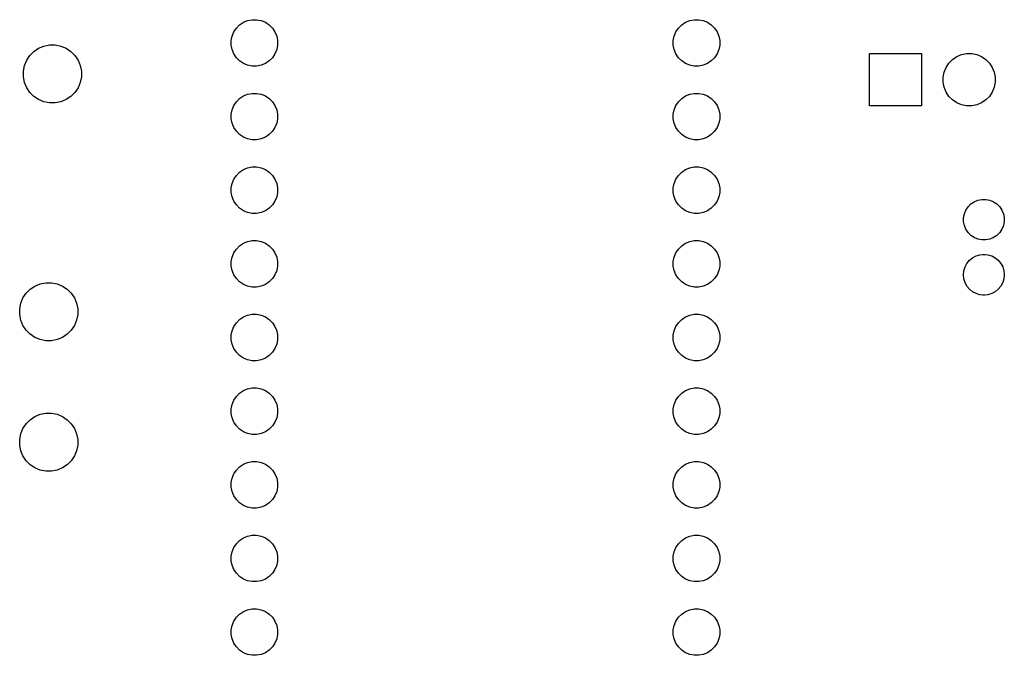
# Model space of a CAD drawing. Extents: x 3.14 to 8.97, y -6.18 to -2.48.
# Tile 7 of 8: x 7.63 to 8.97, y -4.24 to -3.38. Entities that reach past the tile are written whole.
import ezdxf

# ---------------------------------------------------------------- set-up
doc = ezdxf.new("R2010")
doc.units = 0
doc.header["$MEASUREMENT"] = 0
doc.layers.add('BLACK', color=7, linetype='CONTINUOUS')

msp = doc.modelspace()

# ---------------------------------------------------------------- linework, layer by layer
at = {"layer": 'BLACK', "linetype": 'CONTINUOUS'}
for p, q in [((7.93508, -3.38209), (7.94081, -3.37971)), ((7.94081, -3.37971), (7.9469, -3.3785)), ((7.9469, -3.3785), (7.9531, -3.3785)), ((7.9531, -3.3785), (7.95919, -3.37971)), ((7.95919, -3.37971), (7.96492, -3.38209)), ((8.53508, -3.38209), (8.54081, -3.37971)), ((8.54081, -3.37971), (8.5469, -3.3785)), ((8.5469, -3.3785), (8.5531, -3.3785)), ((8.5531, -3.3785), (8.55919, -3.37971)), ((8.55919, -3.37971), (8.56492, -3.38209)), ((7.92209, -3.39508), (7.92554, -3.38992)), ((7.92554, -3.38992), (7.92992, -3.38554)), ((7.92992, -3.38554), (7.93508, -3.38209)), ((7.96492, -3.38209), (7.97008, -3.38554)), ((7.97008, -3.38554), (7.97446, -3.38992)), ((7.97446, -3.38992), (7.97791, -3.39508)), ((8.52209, -3.39508), (8.52554, -3.38992)), ((8.52554, -3.38992), (8.52992, -3.38554)), ((8.52992, -3.38554), (8.53508, -3.38209)), ((8.56492, -3.38209), (8.57008, -3.38554)), ((8.57008, -3.38554), (8.57446, -3.38992)), ((8.57446, -3.38992), (8.57791, -3.39508)), ((7.9185, -3.4069), (7.91971, -3.40081)), ((7.9185, -3.4131), (7.9185, -3.4069)), ((7.91971, -3.40081), (7.92209, -3.39508)), ((7.97791, -3.39508), (7.98029, -3.40081)), ((7.98029, -3.40081), (7.9815, -3.4069)), ((7.9815, -3.4069), (7.9815, -3.4131)), ((8.5185, -3.4069), (8.51971, -3.40081)), ((8.5185, -3.4131), (8.5185, -3.4069)), ((8.51971, -3.40081), (8.52209, -3.39508)), ((8.57791, -3.39508), (8.58029, -3.40081)), ((8.58029, -3.40081), (8.5815, -3.4069)), ((8.5815, -3.4069), (8.5815, -3.4131)), ((7.65081, -3.42158), (7.65726, -3.41728)), ((7.65726, -3.41728), (7.66442, -3.41431)), ((7.66442, -3.41431), (7.67203, -3.4128)), ((7.67203, -3.4128), (7.67978, -3.4128)), ((7.67978, -3.4128), (7.68739, -3.41431)), ((7.68739, -3.41431), (7.69455, -3.41728)), ((7.69455, -3.41728), (7.701, -3.42158)), ((7.91971, -3.41919), (7.9185, -3.4131)), ((7.92209, -3.42492), (7.91971, -3.41919)), ((7.98029, -3.41919), (7.97791, -3.42492)), ((7.9815, -3.4131), (7.98029, -3.41919)), ((8.51971, -3.41919), (8.5185, -3.4131)), ((8.52209, -3.42492), (8.51971, -3.41919)), ((8.58029, -3.41919), (8.57791, -3.42492)), ((8.5815, -3.4131), (8.58029, -3.41919)), ((7.63805, -3.44068), (7.64102, -3.43352)), ((7.64102, -3.43352), (7.64532, -3.42707)), ((7.64532, -3.42707), (7.65081, -3.42158)), ((7.701, -3.42158), (7.70649, -3.42707)), ((7.70649, -3.42707), (7.71079, -3.43352)), ((7.71079, -3.43352), (7.71376, -3.44068)), ((7.92554, -3.43008), (7.92209, -3.42492)), ((7.92992, -3.43446), (7.92554, -3.43008)), ((7.97446, -3.43008), (7.97008, -3.43446)), ((7.97791, -3.42492), (7.97446, -3.43008)), ((8.52554, -3.43008), (8.52209, -3.42492)), ((8.52992, -3.43446), (8.52554, -3.43008)), ((8.57446, -3.43008), (8.57008, -3.43446)), ((8.57791, -3.42492), (8.57446, -3.43008)), ((8.78457, -3.49543), (8.78457, -3.42457)), ((8.78457, -3.42457), (8.85543, -3.42457)), ((8.85543, -3.42457), (8.85543, -3.49543)), ((8.89248, -3.43741), (8.89741, -3.43248)), ((8.89741, -3.43248), (8.90322, -3.4286)), ((8.90322, -3.4286), (8.90966, -3.42593)), ((8.90966, -3.42593), (8.91651, -3.42457)), ((8.91651, -3.42457), (8.92349, -3.42457)), ((8.92349, -3.42457), (8.93034, -3.42593)), ((8.93034, -3.42593), (8.93678, -3.4286)), ((8.93678, -3.4286), (8.94259, -3.43248)), ((8.94259, -3.43248), (8.94752, -3.43741)), ((7.63654, -3.44829), (7.63805, -3.44068)), ((7.71376, -3.44068), (7.71528, -3.44829)), ((7.93508, -3.43791), (7.92992, -3.43446)), ((7.94081, -3.44029), (7.93508, -3.43791)), ((7.9469, -3.4415), (7.94081, -3.44029)), ((7.9531, -3.4415), (7.9469, -3.4415)), ((7.95919, -3.44029), (7.9531, -3.4415)), ((7.96492, -3.43791), (7.95919, -3.44029)), ((7.97008, -3.43446), (7.96492, -3.43791)), ((8.53508, -3.43791), (8.52992, -3.43446)), ((8.54081, -3.44029), (8.53508, -3.43791)), ((8.5469, -3.4415), (8.54081, -3.44029)), ((8.5531, -3.4415), (8.5469, -3.4415)), ((8.55919, -3.44029), (8.5531, -3.4415)), ((8.56492, -3.43791), (8.55919, -3.44029)), ((8.57008, -3.43446), (8.56492, -3.43791)), ((8.88593, -3.44966), (8.8886, -3.44322)), ((8.8886, -3.44322), (8.89248, -3.43741)), ((8.94752, -3.43741), (8.9514, -3.44322)), ((8.9514, -3.44322), (8.95407, -3.44966)), ((7.63654, -3.45604), (7.63654, -3.44829)), ((7.63805, -3.46365), (7.63654, -3.45604)), ((7.71528, -3.45604), (7.71376, -3.46365)), ((7.71528, -3.44829), (7.71528, -3.45604)), ((8.88457, -3.45651), (8.88593, -3.44966)), ((8.88457, -3.46349), (8.88457, -3.45651)), ((8.95407, -3.44966), (8.95543, -3.45651)), ((8.95543, -3.45651), (8.95543, -3.46349)), ((7.64102, -3.47081), (7.63805, -3.46365)), ((7.64532, -3.47726), (7.64102, -3.47081)), ((7.71079, -3.47081), (7.70649, -3.47726)), ((7.71376, -3.46365), (7.71079, -3.47081)), ((8.88593, -3.47034), (8.88457, -3.46349)), ((8.8886, -3.47678), (8.88593, -3.47034)), ((8.95407, -3.47034), (8.9514, -3.47678)), ((8.95543, -3.46349), (8.95407, -3.47034)), ((7.65081, -3.48275), (7.64532, -3.47726)), ((7.65726, -3.48705), (7.65081, -3.48275)), ((7.66442, -3.49002), (7.65726, -3.48705)), ((7.69455, -3.48705), (7.68739, -3.49002)), ((7.701, -3.48275), (7.69455, -3.48705)), ((7.70649, -3.47726), (7.701, -3.48275)), ((7.92554, -3.48992), (7.92992, -3.48554)), ((7.92992, -3.48554), (7.93508, -3.48209)), ((7.93508, -3.48209), (7.94081, -3.47971)), ((7.94081, -3.47971), (7.9469, -3.4785)), ((7.9469, -3.4785), (7.9531, -3.4785)), ((7.9531, -3.4785), (7.95919, -3.47971)), ((7.95919, -3.47971), (7.96492, -3.48209)), ((7.96492, -3.48209), (7.97008, -3.48554)), ((7.97008, -3.48554), (7.97446, -3.48992)), ((8.52554, -3.48992), (8.52992, -3.48554)), ((8.52992, -3.48554), (8.53508, -3.48209)), ((8.53508, -3.48209), (8.54081, -3.47971)), ((8.54081, -3.47971), (8.5469, -3.4785)), ((8.5469, -3.4785), (8.5531, -3.4785)), ((8.5531, -3.4785), (8.55919, -3.47971)), ((8.55919, -3.47971), (8.56492, -3.48209)), ((8.56492, -3.48209), (8.57008, -3.48554)), ((8.57008, -3.48554), (8.57446, -3.48992)), ((8.89248, -3.48259), (8.8886, -3.47678)), ((8.89741, -3.48752), (8.89248, -3.48259)), ((8.94752, -3.48259), (8.94259, -3.48752)), ((8.9514, -3.47678), (8.94752, -3.48259)), ((7.67203, -3.49154), (7.66442, -3.49002)), ((7.67978, -3.49154), (7.67203, -3.49154)), ((7.68739, -3.49002), (7.67978, -3.49154)), ((7.91971, -3.50081), (7.92209, -3.49508)), ((7.92209, -3.49508), (7.92554, -3.48992)), ((7.97446, -3.48992), (7.97791, -3.49508)), ((7.97791, -3.49508), (7.98029, -3.50081)), ((8.51971, -3.50081), (8.52209, -3.49508)), ((8.52209, -3.49508), (8.52554, -3.48992)), ((8.57446, -3.48992), (8.57791, -3.49508)), ((8.57791, -3.49508), (8.58029, -3.50081)), ((8.85543, -3.49543), (8.78457, -3.49543)), ((8.90322, -3.4914), (8.89741, -3.48752)), ((8.90966, -3.49407), (8.90322, -3.4914)), ((8.91651, -3.49543), (8.90966, -3.49407)), ((8.92349, -3.49543), (8.91651, -3.49543)), ((8.93034, -3.49407), (8.92349, -3.49543)), ((8.93678, -3.4914), (8.93034, -3.49407)), ((8.94259, -3.48752), (8.93678, -3.4914)), ((7.9185, -3.5069), (7.91971, -3.50081)), ((7.9185, -3.5131), (7.9185, -3.5069)), ((7.91971, -3.51919), (7.9185, -3.5131)), ((7.98029, -3.50081), (7.9815, -3.5069)), ((7.9815, -3.5131), (7.98029, -3.51919)), ((7.9815, -3.5069), (7.9815, -3.5131)), ((8.5185, -3.5069), (8.51971, -3.50081)), ((8.5185, -3.5131), (8.5185, -3.5069)), ((8.51971, -3.51919), (8.5185, -3.5131)), ((8.58029, -3.50081), (8.5815, -3.5069)), ((8.5815, -3.5131), (8.58029, -3.51919)), ((8.5815, -3.5069), (8.5815, -3.5131)), ((7.92209, -3.52492), (7.91971, -3.51919)), ((7.92554, -3.53008), (7.92209, -3.52492)), ((7.97791, -3.52492), (7.97446, -3.53008)), ((7.98029, -3.51919), (7.97791, -3.52492)), ((8.52209, -3.52492), (8.51971, -3.51919)), ((8.52554, -3.53008), (8.52209, -3.52492)), ((8.57791, -3.52492), (8.57446, -3.53008)), ((8.58029, -3.51919), (8.57791, -3.52492)), ((7.92992, -3.53446), (7.92554, -3.53008)), ((7.93508, -3.53791), (7.92992, -3.53446)), ((7.94081, -3.54029), (7.93508, -3.53791)), ((7.9469, -3.5415), (7.94081, -3.54029)), ((7.95919, -3.54029), (7.9531, -3.5415)), ((7.96492, -3.53791), (7.95919, -3.54029)), ((7.97008, -3.53446), (7.96492, -3.53791)), ((7.97446, -3.53008), (7.97008, -3.53446)), ((8.52992, -3.53446), (8.52554, -3.53008)), ((8.53508, -3.53791), (8.52992, -3.53446)), ((8.54081, -3.54029), (8.53508, -3.53791)), ((8.5469, -3.5415), (8.54081, -3.54029)), ((8.55919, -3.54029), (8.5531, -3.5415)), ((8.56492, -3.53791), (8.55919, -3.54029)), ((8.57008, -3.53446), (8.56492, -3.53791)), ((8.57446, -3.53008), (8.57008, -3.53446)), ((7.9531, -3.5415), (7.9469, -3.5415)), ((8.5531, -3.5415), (8.5469, -3.5415)), ((7.93508, -3.58209), (7.94081, -3.57971)), ((7.94081, -3.57971), (7.9469, -3.5785)), ((7.9469, -3.5785), (7.9531, -3.5785)), ((7.9531, -3.5785), (7.95919, -3.57971)), ((7.95919, -3.57971), (7.96492, -3.58209)), ((8.53508, -3.58209), (8.54081, -3.57971)), ((8.54081, -3.57971), (8.5469, -3.5785)), ((8.5469, -3.5785), (8.5531, -3.5785)), ((8.5531, -3.5785), (8.55919, -3.57971)), ((8.55919, -3.57971), (8.56492, -3.58209)), ((7.92209, -3.59508), (7.92554, -3.58992)), ((7.92554, -3.58992), (7.92992, -3.58554)), ((7.92992, -3.58554), (7.93508, -3.58209)), ((7.96492, -3.58209), (7.97008, -3.58554)), ((7.97008, -3.58554), (7.97446, -3.58992)), ((7.97446, -3.58992), (7.97791, -3.59508)), ((8.52209, -3.59508), (8.52554, -3.58992)), ((8.52554, -3.58992), (8.52992, -3.58554)), ((8.52992, -3.58554), (8.53508, -3.58209)), ((8.56492, -3.58209), (8.57008, -3.58554)), ((8.57008, -3.58554), (8.57446, -3.58992)), ((8.57446, -3.58992), (8.57791, -3.59508)), ((7.9185, -3.6069), (7.91971, -3.60081)), ((7.9185, -3.6131), (7.9185, -3.6069)), ((7.91971, -3.60081), (7.92209, -3.59508)), ((7.97791, -3.59508), (7.98029, -3.60081)), ((7.98029, -3.60081), (7.9815, -3.6069)), ((7.9815, -3.6069), (7.9815, -3.6131)), ((8.5185, -3.6069), (8.51971, -3.60081)), ((8.5185, -3.6131), (8.5185, -3.6069)), ((8.51971, -3.60081), (8.52209, -3.59508)), ((8.57791, -3.59508), (8.58029, -3.60081)), ((8.58029, -3.60081), (8.5815, -3.6069)), ((8.5815, -3.6069), (8.5815, -3.6131)), ((7.91971, -3.61919), (7.9185, -3.6131)), ((7.92209, -3.62492), (7.91971, -3.61919)), ((7.98029, -3.61919), (7.97791, -3.62492)), ((7.9815, -3.6131), (7.98029, -3.61919)), ((8.51971, -3.61919), (8.5185, -3.6131)), ((8.52209, -3.62492), (8.51971, -3.61919)), ((8.58029, -3.61919), (8.57791, -3.62492)), ((8.5815, -3.6131), (8.58029, -3.61919)), ((7.92554, -3.63008), (7.92209, -3.62492)), ((7.92992, -3.63446), (7.92554, -3.63008)), ((7.97446, -3.63008), (7.97008, -3.63446)), ((7.97791, -3.62492), (7.97446, -3.63008)), ((8.52554, -3.63008), (8.52209, -3.62492)), ((8.52992, -3.63446), (8.52554, -3.63008)), ((8.57446, -3.63008), (8.57008, -3.63446)), ((8.57791, -3.62492), (8.57446, -3.63008)), ((8.91558, -3.63695), (8.91859, -3.63243)), ((8.91859, -3.63243), (8.92243, -3.62859)), ((8.92243, -3.62859), (8.92695, -3.62558)), ((8.92695, -3.62558), (8.93196, -3.6235)), ((8.93196, -3.6235), (8.93729, -3.62244)), ((8.93729, -3.62244), (8.94271, -3.62244)), ((8.94271, -3.62244), (8.94804, -3.6235)), ((8.94804, -3.6235), (8.95305, -3.62558)), ((8.95305, -3.62558), (8.95757, -3.62859)), ((8.95757, -3.62859), (8.96141, -3.63243)), ((8.96141, -3.63243), (8.96442, -3.63695)), ((7.93508, -3.63791), (7.92992, -3.63446)), ((7.94081, -3.64029), (7.93508, -3.63791)), ((7.9469, -3.6415), (7.94081, -3.64029)), ((7.9531, -3.6415), (7.9469, -3.6415)), ((7.95919, -3.64029), (7.9531, -3.6415)), ((7.96492, -3.63791), (7.95919, -3.64029)), ((7.97008, -3.63446), (7.96492, -3.63791)), ((8.53508, -3.63791), (8.52992, -3.63446)), ((8.54081, -3.64029), (8.53508, -3.63791)), ((8.5469, -3.6415), (8.54081, -3.64029)), ((8.5531, -3.6415), (8.5469, -3.6415)), ((8.55919, -3.64029), (8.5531, -3.6415)), ((8.56492, -3.63791), (8.55919, -3.64029)), ((8.57008, -3.63446), (8.56492, -3.63791)), ((8.91244, -3.64729), (8.9135, -3.64196)), ((8.91244, -3.65271), (8.91244, -3.64729)), ((8.9135, -3.64196), (8.91558, -3.63695)), ((8.96442, -3.63695), (8.9665, -3.64196)), ((8.9665, -3.64196), (8.96756, -3.64729)), ((8.96756, -3.64729), (8.96756, -3.65271)), ((8.9135, -3.65804), (8.91244, -3.65271)), ((8.91558, -3.66305), (8.9135, -3.65804)), ((8.9665, -3.65804), (8.96442, -3.66305)), ((8.96756, -3.65271), (8.9665, -3.65804)), ((8.91859, -3.66757), (8.91558, -3.66305)), ((8.92243, -3.67141), (8.91859, -3.66757)), ((8.92695, -3.67442), (8.92243, -3.67141)), ((8.95757, -3.67141), (8.95305, -3.67442)), ((8.96141, -3.66757), (8.95757, -3.67141)), ((8.96442, -3.66305), (8.96141, -3.66757)), ((7.92554, -3.68992), (7.92992, -3.68554)), ((7.92992, -3.68554), (7.93508, -3.68209)), ((7.93508, -3.68209), (7.94081, -3.67971)), ((7.94081, -3.67971), (7.9469, -3.6785)), ((7.9469, -3.6785), (7.9531, -3.6785)), ((7.9531, -3.6785), (7.95919, -3.67971)), ((7.95919, -3.67971), (7.96492, -3.68209)), ((7.96492, -3.68209), (7.97008, -3.68554)), ((7.97008, -3.68554), (7.97446, -3.68992)), ((8.52554, -3.68992), (8.52992, -3.68554)), ((8.52992, -3.68554), (8.53508, -3.68209)), ((8.53508, -3.68209), (8.54081, -3.67971)), ((8.54081, -3.67971), (8.5469, -3.6785)), ((8.5469, -3.6785), (8.5531, -3.6785)), ((8.5531, -3.6785), (8.55919, -3.67971)), ((8.55919, -3.67971), (8.56492, -3.68209)), ((8.56492, -3.68209), (8.57008, -3.68554)), ((8.57008, -3.68554), (8.57446, -3.68992)), ((8.93196, -3.6765), (8.92695, -3.67442)), ((8.93729, -3.67756), (8.93196, -3.6765)), ((8.94271, -3.67756), (8.93729, -3.67756)), ((8.94804, -3.6765), (8.94271, -3.67756)), ((8.95305, -3.67442), (8.94804, -3.6765)), ((7.9185, -3.7069), (7.91971, -3.70081)), ((7.91971, -3.70081), (7.92209, -3.69508)), ((7.92209, -3.69508), (7.92554, -3.68992)), ((7.97446, -3.68992), (7.97791, -3.69508)), ((7.97791, -3.69508), (7.98029, -3.70081)), ((7.98029, -3.70081), (7.9815, -3.7069)), ((8.5185, -3.7069), (8.51971, -3.70081)), ((8.51971, -3.70081), (8.52209, -3.69508)), ((8.52209, -3.69508), (8.52554, -3.68992)), ((8.57446, -3.68992), (8.57791, -3.69508)), ((8.57791, -3.69508), (8.58029, -3.70081)), ((8.58029, -3.70081), (8.5815, -3.7069)), ((8.92461, -3.70178), (8.9294, -3.69922)), ((8.9294, -3.69922), (8.9346, -3.69764)), ((8.9346, -3.69764), (8.93865, -3.69724)), ((8.93865, -3.69724), (8.94135, -3.69724)), ((8.94135, -3.69724), (8.9454, -3.69764)), ((8.9454, -3.69764), (8.9506, -3.69922)), ((8.9506, -3.69922), (8.95539, -3.70178)), ((7.9185, -3.7131), (7.9185, -3.7069)), ((7.91971, -3.71919), (7.9185, -3.7131)), ((7.9815, -3.7131), (7.98029, -3.71919)), ((7.9815, -3.7069), (7.9815, -3.7131)), ((8.5185, -3.7131), (8.5185, -3.7069)), ((8.51971, -3.71919), (8.5185, -3.7131)), ((8.5815, -3.7131), (8.58029, -3.71919)), ((8.5815, -3.7069), (8.5815, -3.7131)), ((8.91284, -3.7194), (8.91442, -3.71421)), ((8.91442, -3.71421), (8.91697, -3.70942)), ((8.91697, -3.70942), (8.92042, -3.70522)), ((8.92042, -3.70522), (8.92461, -3.70178)), ((8.95539, -3.70178), (8.95958, -3.70522)), ((8.95958, -3.70522), (8.96303, -3.70942)), ((8.96303, -3.70942), (8.96558, -3.71421)), ((8.96558, -3.71421), (8.96716, -3.7194)), ((7.92209, -3.72492), (7.91971, -3.71919)), ((7.92554, -3.73008), (7.92209, -3.72492)), ((7.97791, -3.72492), (7.97446, -3.73008)), ((7.98029, -3.71919), (7.97791, -3.72492)), ((8.52209, -3.72492), (8.51971, -3.71919)), ((8.52554, -3.73008), (8.52209, -3.72492)), ((8.57791, -3.72492), (8.57446, -3.73008)), ((8.58029, -3.71919), (8.57791, -3.72492)), ((8.91231, -3.7248), (8.91284, -3.7194)), ((8.91284, -3.73021), (8.91231, -3.7248)), ((8.96716, -3.7194), (8.96769, -3.7248)), ((8.96769, -3.7248), (8.96716, -3.73021)), ((7.64581, -3.74442), (7.65226, -3.74011)), ((7.65226, -3.74011), (7.65942, -3.73714)), ((7.65942, -3.73714), (7.66703, -3.73563)), ((7.66703, -3.73563), (7.67478, -3.73563)), ((7.67478, -3.73563), (7.68239, -3.73714)), ((7.68239, -3.73714), (7.68955, -3.74011)), ((7.68955, -3.74011), (7.696, -3.74442)), ((7.92992, -3.73446), (7.92554, -3.73008)), ((7.93508, -3.73791), (7.92992, -3.73446)), ((7.94081, -3.74029), (7.93508, -3.73791)), ((7.9469, -3.7415), (7.94081, -3.74029)), ((7.95919, -3.74029), (7.9531, -3.7415)), ((7.96492, -3.73791), (7.95919, -3.74029)), ((7.97008, -3.73446), (7.96492, -3.73791)), ((7.97446, -3.73008), (7.97008, -3.73446)), ((8.52992, -3.73446), (8.52554, -3.73008)), ((8.53508, -3.73791), (8.52992, -3.73446)), ((8.54081, -3.74029), (8.53508, -3.73791)), ((8.5469, -3.7415), (8.54081, -3.74029)), ((8.55919, -3.74029), (8.5531, -3.7415)), ((8.56492, -3.73791), (8.55919, -3.74029)), ((8.57008, -3.73446), (8.56492, -3.73791)), ((8.57446, -3.73008), (8.57008, -3.73446)), ((8.91442, -3.7354), (8.91284, -3.73021)), ((8.91697, -3.74019), (8.91442, -3.7354)), ((8.92042, -3.74438), (8.91697, -3.74019)), ((8.96303, -3.74019), (8.95958, -3.74438)), ((8.96558, -3.7354), (8.96303, -3.74019)), ((8.96716, -3.73021), (8.96558, -3.7354)), ((7.63602, -3.75635), (7.64032, -3.7499)), ((7.64032, -3.7499), (7.64581, -3.74442)), ((7.696, -3.74442), (7.70149, -3.7499)), ((7.70149, -3.7499), (7.70579, -3.75635)), ((7.9531, -3.7415), (7.9469, -3.7415)), ((8.5531, -3.7415), (8.5469, -3.7415)), ((8.92461, -3.74783), (8.92042, -3.74438)), ((8.9294, -3.75039), (8.92461, -3.74783)), ((8.9346, -3.75196), (8.9294, -3.75039)), ((8.93865, -3.75236), (8.9346, -3.75196)), ((8.94135, -3.75236), (8.93865, -3.75236)), ((8.9454, -3.75196), (8.94135, -3.75236)), ((8.9506, -3.75039), (8.9454, -3.75196)), ((8.95539, -3.74783), (8.9506, -3.75039)), ((8.95958, -3.74438), (8.95539, -3.74783)), ((7.63154, -3.77112), (7.63305, -3.76352)), ((7.63305, -3.76352), (7.63602, -3.75635)), ((7.70579, -3.75635), (7.70876, -3.76352)), ((7.70876, -3.76352), (7.71028, -3.77112)), ((7.63154, -3.77888), (7.63154, -3.77112)), ((7.63305, -3.78648), (7.63154, -3.77888)), ((7.71028, -3.77888), (7.70876, -3.78648)), ((7.71028, -3.77112), (7.71028, -3.77888)), ((7.93508, -3.78209), (7.94081, -3.77971)), ((7.94081, -3.77971), (7.9469, -3.7785)), ((7.9469, -3.7785), (7.9531, -3.7785)), ((7.9531, -3.7785), (7.95919, -3.77971)), ((7.95919, -3.77971), (7.96492, -3.78209)), ((8.53508, -3.78209), (8.54081, -3.77971)), ((8.54081, -3.77971), (8.5469, -3.7785)), ((8.5469, -3.7785), (8.5531, -3.7785)), ((8.5531, -3.7785), (8.55919, -3.77971)), ((8.55919, -3.77971), (8.56492, -3.78209)), ((7.63602, -3.79365), (7.63305, -3.78648)), ((7.64032, -3.8001), (7.63602, -3.79365)), ((7.70579, -3.79365), (7.70149, -3.8001)), ((7.70876, -3.78648), (7.70579, -3.79365)), ((7.92209, -3.79508), (7.92554, -3.78992)), ((7.92554, -3.78992), (7.92992, -3.78554)), ((7.92992, -3.78554), (7.93508, -3.78209)), ((7.96492, -3.78209), (7.97008, -3.78554)), ((7.97008, -3.78554), (7.97446, -3.78992)), ((7.97446, -3.78992), (7.97791, -3.79508)), ((8.52209, -3.79508), (8.52554, -3.78992)), ((8.52554, -3.78992), (8.52992, -3.78554)), ((8.52992, -3.78554), (8.53508, -3.78209)), ((8.56492, -3.78209), (8.57008, -3.78554)), ((8.57008, -3.78554), (8.57446, -3.78992)), ((8.57446, -3.78992), (8.57791, -3.79508)), ((7.64581, -3.80558), (7.64032, -3.8001)), ((7.65226, -3.80989), (7.64581, -3.80558)), ((7.696, -3.80558), (7.68955, -3.80989)), ((7.70149, -3.8001), (7.696, -3.80558)), ((7.9185, -3.8069), (7.91971, -3.80081)), ((7.9185, -3.8131), (7.9185, -3.8069)), ((7.91971, -3.80081), (7.92209, -3.79508)), ((7.97791, -3.79508), (7.98029, -3.80081)), ((7.98029, -3.80081), (7.9815, -3.8069)), ((7.9815, -3.8069), (7.9815, -3.8131)), ((8.5185, -3.8069), (8.51971, -3.80081)), ((8.5185, -3.8131), (8.5185, -3.8069)), ((8.51971, -3.80081), (8.52209, -3.79508)), ((8.57791, -3.79508), (8.58029, -3.80081)), ((8.58029, -3.80081), (8.5815, -3.8069)), ((8.5815, -3.8069), (8.5815, -3.8131)), ((7.65942, -3.81286), (7.65226, -3.80989)), ((7.66703, -3.81437), (7.65942, -3.81286)), ((7.67478, -3.81437), (7.66703, -3.81437)), ((7.68239, -3.81286), (7.67478, -3.81437)), ((7.68955, -3.80989), (7.68239, -3.81286)), ((7.91971, -3.81919), (7.9185, -3.8131)), ((7.92209, -3.82492), (7.91971, -3.81919)), ((7.98029, -3.81919), (7.97791, -3.82492)), ((7.9815, -3.8131), (7.98029, -3.81919)), ((8.51971, -3.81919), (8.5185, -3.8131)), ((8.52209, -3.82492), (8.51971, -3.81919)), ((8.58029, -3.81919), (8.57791, -3.82492)), ((8.5815, -3.8131), (8.58029, -3.81919)), ((7.92554, -3.83008), (7.92209, -3.82492)), ((7.92992, -3.83446), (7.92554, -3.83008)), ((7.93508, -3.83791), (7.92992, -3.83446)), ((7.97008, -3.83446), (7.96492, -3.83791)), ((7.97446, -3.83008), (7.97008, -3.83446)), ((7.97791, -3.82492), (7.97446, -3.83008)), ((8.52554, -3.83008), (8.52209, -3.82492)), ((8.52992, -3.83446), (8.52554, -3.83008)), ((8.53508, -3.83791), (8.52992, -3.83446)), ((8.57008, -3.83446), (8.56492, -3.83791)), ((8.57446, -3.83008), (8.57008, -3.83446)), ((8.57791, -3.82492), (8.57446, -3.83008)), ((7.94081, -3.84029), (7.93508, -3.83791)), ((7.9469, -3.8415), (7.94081, -3.84029)), ((7.9531, -3.8415), (7.9469, -3.8415)), ((7.95919, -3.84029), (7.9531, -3.8415)), ((7.96492, -3.83791), (7.95919, -3.84029)), ((8.54081, -3.84029), (8.53508, -3.83791)), ((8.5469, -3.8415), (8.54081, -3.84029)), ((8.5531, -3.8415), (8.5469, -3.8415)), ((8.55919, -3.84029), (8.5531, -3.8415)), ((8.56492, -3.83791), (8.55919, -3.84029)), ((7.92554, -3.88992), (7.92992, -3.88554)), ((7.92992, -3.88554), (7.93508, -3.88209)), ((7.93508, -3.88209), (7.94081, -3.87971)), ((7.94081, -3.87971), (7.9469, -3.8785)), ((7.9469, -3.8785), (7.9531, -3.8785)), ((7.9531, -3.8785), (7.95919, -3.87971)), ((7.95919, -3.87971), (7.96492, -3.88209)), ((7.96492, -3.88209), (7.97008, -3.88554)), ((7.97008, -3.88554), (7.97446, -3.88992)), ((8.52554, -3.88992), (8.52992, -3.88554)), ((8.52992, -3.88554), (8.53508, -3.88209)), ((8.53508, -3.88209), (8.54081, -3.87971)), ((8.54081, -3.87971), (8.5469, -3.8785)), ((8.5469, -3.8785), (8.5531, -3.8785)), ((8.5531, -3.8785), (8.55919, -3.87971)), ((8.55919, -3.87971), (8.56492, -3.88209)), ((8.56492, -3.88209), (8.57008, -3.88554)), ((8.57008, -3.88554), (8.57446, -3.88992)), ((7.9185, -3.9069), (7.91971, -3.90081)), ((7.91971, -3.90081), (7.92209, -3.89508)), ((7.92209, -3.89508), (7.92554, -3.88992)), ((7.97446, -3.88992), (7.97791, -3.89508)), ((7.97791, -3.89508), (7.98029, -3.90081)), ((7.98029, -3.90081), (7.9815, -3.9069)), ((8.5185, -3.9069), (8.51971, -3.90081)), ((8.51971, -3.90081), (8.52209, -3.89508)), ((8.52209, -3.89508), (8.52554, -3.88992)), ((8.57446, -3.88992), (8.57791, -3.89508)), ((8.57791, -3.89508), (8.58029, -3.90081)), ((8.58029, -3.90081), (8.5815, -3.9069)), ((7.65226, -3.91728), (7.65942, -3.91431)), ((7.65942, -3.91431), (7.66703, -3.9128)), ((7.66703, -3.9128), (7.67478, -3.9128)), ((7.67478, -3.9128), (7.68239, -3.91431)), ((7.68239, -3.91431), (7.68955, -3.91728)), ((7.9185, -3.9131), (7.9185, -3.9069)), ((7.91971, -3.91919), (7.9185, -3.9131)), ((7.9815, -3.9131), (7.98029, -3.91919)), ((7.9815, -3.9069), (7.9815, -3.9131)), ((8.5185, -3.9131), (8.5185, -3.9069)), ((8.51971, -3.91919), (8.5185, -3.9131)), ((8.5815, -3.9131), (8.58029, -3.91919)), ((8.5815, -3.9069), (8.5815, -3.9131)), ((7.63602, -3.93352), (7.64032, -3.92707)), ((7.64032, -3.92707), (7.64581, -3.92158)), ((7.64581, -3.92158), (7.65226, -3.91728)), ((7.68955, -3.91728), (7.696, -3.92158)), ((7.696, -3.92158), (7.70149, -3.92707)), ((7.70149, -3.92707), (7.70579, -3.93352)), ((7.92209, -3.92492), (7.91971, -3.91919)), ((7.92554, -3.93008), (7.92209, -3.92492)), ((7.97791, -3.92492), (7.97446, -3.93008)), ((7.98029, -3.91919), (7.97791, -3.92492)), ((8.52209, -3.92492), (8.51971, -3.91919)), ((8.52554, -3.93008), (8.52209, -3.92492)), ((8.57791, -3.92492), (8.57446, -3.93008)), ((8.58029, -3.91919), (8.57791, -3.92492)), ((7.63154, -3.94829), (7.63305, -3.94068)), ((7.63305, -3.94068), (7.63602, -3.93352)), ((7.70579, -3.93352), (7.70876, -3.94068)), ((7.70876, -3.94068), (7.71028, -3.94829)), ((7.92992, -3.93446), (7.92554, -3.93008)), ((7.93508, -3.93791), (7.92992, -3.93446)), ((7.94081, -3.94029), (7.93508, -3.93791)), ((7.9469, -3.9415), (7.94081, -3.94029)), ((7.9531, -3.9415), (7.9469, -3.9415)), ((7.95919, -3.94029), (7.9531, -3.9415)), ((7.96492, -3.93791), (7.95919, -3.94029)), ((7.97008, -3.93446), (7.96492, -3.93791)), ((7.97446, -3.93008), (7.97008, -3.93446)), ((8.52992, -3.93446), (8.52554, -3.93008)), ((8.53508, -3.93791), (8.52992, -3.93446)), ((8.54081, -3.94029), (8.53508, -3.93791)), ((8.5469, -3.9415), (8.54081, -3.94029)), ((8.5531, -3.9415), (8.5469, -3.9415)), ((8.55919, -3.94029), (8.5531, -3.9415)), ((8.56492, -3.93791), (8.55919, -3.94029)), ((8.57008, -3.93446), (8.56492, -3.93791)), ((8.57446, -3.93008), (8.57008, -3.93446)), ((7.63154, -3.95604), (7.63154, -3.94829)), ((7.71028, -3.94829), (7.71028, -3.95604)), ((7.63305, -3.96365), (7.63154, -3.95604)), ((7.63602, -3.97081), (7.63305, -3.96365)), ((7.70876, -3.96365), (7.70579, -3.97081)), ((7.71028, -3.95604), (7.70876, -3.96365)), ((7.64032, -3.97726), (7.63602, -3.97081)), ((7.64581, -3.98275), (7.64032, -3.97726)), ((7.70149, -3.97726), (7.696, -3.98275)), ((7.70579, -3.97081), (7.70149, -3.97726)), ((7.93508, -3.98209), (7.94081, -3.97971)), ((7.94081, -3.97971), (7.9469, -3.9785)), ((7.9469, -3.9785), (7.9531, -3.9785)), ((7.9531, -3.9785), (7.95919, -3.97971)), ((7.95919, -3.97971), (7.96492, -3.98209)), ((8.53508, -3.98209), (8.54081, -3.97971)), ((8.54081, -3.97971), (8.5469, -3.9785)), ((8.5469, -3.9785), (8.5531, -3.9785)), ((8.5531, -3.9785), (8.55919, -3.97971)), ((8.55919, -3.97971), (8.56492, -3.98209)), ((7.65226, -3.98705), (7.64581, -3.98275)), ((7.65942, -3.99002), (7.65226, -3.98705)), ((7.66703, -3.99154), (7.65942, -3.99002)), ((7.67478, -3.99154), (7.66703, -3.99154)), ((7.68239, -3.99002), (7.67478, -3.99154)), ((7.68955, -3.98705), (7.68239, -3.99002)), ((7.696, -3.98275), (7.68955, -3.98705)), ((7.91971, -4.00081), (7.92209, -3.99508)), ((7.92209, -3.99508), (7.92554, -3.98992)), ((7.92554, -3.98992), (7.92992, -3.98554)), ((7.92992, -3.98554), (7.93508, -3.98209)), ((7.96492, -3.98209), (7.97008, -3.98554)), ((7.97008, -3.98554), (7.97446, -3.98992)), ((7.97446, -3.98992), (7.97791, -3.99508)), ((7.97791, -3.99508), (7.98029, -4.00081)), ((8.51971, -4.00081), (8.52209, -3.99508)), ((8.52209, -3.99508), (8.52554, -3.98992)), ((8.52554, -3.98992), (8.52992, -3.98554)), ((8.52992, -3.98554), (8.53508, -3.98209)), ((8.56492, -3.98209), (8.57008, -3.98554)), ((8.57008, -3.98554), (8.57446, -3.98992)), ((8.57446, -3.98992), (8.57791, -3.99508)), ((8.57791, -3.99508), (8.58029, -4.00081)), ((7.9185, -4.0069), (7.91971, -4.00081)), ((7.9185, -4.0131), (7.9185, -4.0069)), ((7.98029, -4.00081), (7.9815, -4.0069)), ((7.9815, -4.0069), (7.9815, -4.0131)), ((8.5185, -4.0069), (8.51971, -4.00081)), ((8.5185, -4.0131), (8.5185, -4.0069)), ((8.58029, -4.00081), (8.5815, -4.0069)), ((8.5815, -4.0069), (8.5815, -4.0131)), ((7.91971, -4.01919), (7.9185, -4.0131)), ((7.92209, -4.02492), (7.91971, -4.01919)), ((7.98029, -4.01919), (7.97791, -4.02492)), ((7.9815, -4.0131), (7.98029, -4.01919)), ((8.51971, -4.01919), (8.5185, -4.0131)), ((8.52209, -4.02492), (8.51971, -4.01919)), ((8.58029, -4.01919), (8.57791, -4.02492)), ((8.5815, -4.0131), (8.58029, -4.01919)), ((7.92554, -4.03008), (7.92209, -4.02492)), ((7.92992, -4.03446), (7.92554, -4.03008)), ((7.93508, -4.03791), (7.92992, -4.03446)), ((7.97008, -4.03446), (7.96492, -4.03791)), ((7.97446, -4.03008), (7.97008, -4.03446)), ((7.97791, -4.02492), (7.97446, -4.03008)), ((8.52554, -4.03008), (8.52209, -4.02492)), ((8.52992, -4.03446), (8.52554, -4.03008)), ((8.53508, -4.03791), (8.52992, -4.03446)), ((8.57008, -4.03446), (8.56492, -4.03791)), ((8.57446, -4.03008), (8.57008, -4.03446)), ((8.57791, -4.02492), (8.57446, -4.03008)), ((7.94081, -4.04029), (7.93508, -4.03791)), ((7.9469, -4.0415), (7.94081, -4.04029)), ((7.9531, -4.0415), (7.9469, -4.0415)), ((7.95919, -4.04029), (7.9531, -4.0415)), ((7.96492, -4.03791), (7.95919, -4.04029)), ((8.54081, -4.04029), (8.53508, -4.03791)), ((8.5469, -4.0415), (8.54081, -4.04029)), ((8.5531, -4.0415), (8.5469, -4.0415)), ((8.55919, -4.04029), (8.5531, -4.0415)), ((8.56492, -4.03791), (8.55919, -4.04029)), ((7.92554, -4.08992), (7.92992, -4.08554)), ((7.92992, -4.08554), (7.93508, -4.08209)), ((7.93508, -4.08209), (7.94081, -4.07971)), ((7.94081, -4.07971), (7.9469, -4.0785)), ((7.9469, -4.0785), (7.9531, -4.0785)), ((7.9531, -4.0785), (7.95919, -4.07971)), ((7.95919, -4.07971), (7.96492, -4.08209)), ((7.96492, -4.08209), (7.97008, -4.08554)), ((7.97008, -4.08554), (7.97446, -4.08992)), ((8.52554, -4.08992), (8.52992, -4.08554)), ((8.52992, -4.08554), (8.53508, -4.08209)), ((8.53508, -4.08209), (8.54081, -4.07971)), ((8.54081, -4.07971), (8.5469, -4.0785)), ((8.5469, -4.0785), (8.5531, -4.0785)), ((8.5531, -4.0785), (8.55919, -4.07971)), ((8.55919, -4.07971), (8.56492, -4.08209)), ((8.56492, -4.08209), (8.57008, -4.08554)), ((8.57008, -4.08554), (8.57446, -4.08992)), ((7.9185, -4.1069), (7.91971, -4.10081)), ((7.91971, -4.10081), (7.92209, -4.09508)), ((7.92209, -4.09508), (7.92554, -4.08992)), ((7.97446, -4.08992), (7.97791, -4.09508)), ((7.97791, -4.09508), (7.98029, -4.10081)), ((7.98029, -4.10081), (7.9815, -4.1069)), ((8.5185, -4.1069), (8.51971, -4.10081)), ((8.51971, -4.10081), (8.52209, -4.09508)), ((8.52209, -4.09508), (8.52554, -4.08992)), ((8.57446, -4.08992), (8.57791, -4.09508)), ((8.57791, -4.09508), (8.58029, -4.10081)), ((8.58029, -4.10081), (8.5815, -4.1069)), ((7.9185, -4.1131), (7.9185, -4.1069)), ((7.91971, -4.11919), (7.9185, -4.1131)), ((7.9815, -4.1131), (7.98029, -4.11919)), ((7.9815, -4.1069), (7.9815, -4.1131)), ((8.5185, -4.1131), (8.5185, -4.1069)), ((8.51971, -4.11919), (8.5185, -4.1131)), ((8.5815, -4.1131), (8.58029, -4.11919)), ((8.5815, -4.1069), (8.5815, -4.1131)), ((7.92209, -4.12492), (7.91971, -4.11919)), ((7.92554, -4.13008), (7.92209, -4.12492)), ((7.97791, -4.12492), (7.97446, -4.13008)), ((7.98029, -4.11919), (7.97791, -4.12492)), ((8.52209, -4.12492), (8.51971, -4.11919)), ((8.52554, -4.13008), (8.52209, -4.12492)), ((8.57791, -4.12492), (8.57446, -4.13008)), ((8.58029, -4.11919), (8.57791, -4.12492)), ((7.92992, -4.13446), (7.92554, -4.13008)), ((7.93508, -4.13791), (7.92992, -4.13446)), ((7.94081, -4.14029), (7.93508, -4.13791)), ((7.9469, -4.1415), (7.94081, -4.14029)), ((7.9531, -4.1415), (7.9469, -4.1415)), ((7.95919, -4.14029), (7.9531, -4.1415)), ((7.96492, -4.13791), (7.95919, -4.14029)), ((7.97008, -4.13446), (7.96492, -4.13791)), ((7.97446, -4.13008), (7.97008, -4.13446)), ((8.52992, -4.13446), (8.52554, -4.13008)), ((8.53508, -4.13791), (8.52992, -4.13446)), ((8.54081, -4.14029), (8.53508, -4.13791)), ((8.5469, -4.1415), (8.54081, -4.14029)), ((8.5531, -4.1415), (8.5469, -4.1415)), ((8.55919, -4.14029), (8.5531, -4.1415)), ((8.56492, -4.13791), (8.55919, -4.14029)), ((8.57008, -4.13446), (8.56492, -4.13791)), ((8.57446, -4.13008), (8.57008, -4.13446)), ((7.92992, -4.18554), (7.93508, -4.18209)), ((7.93508, -4.18209), (7.94081, -4.17971)), ((7.94081, -4.17971), (7.9469, -4.1785)), ((7.9469, -4.1785), (7.9531, -4.1785)), ((7.9531, -4.1785), (7.95919, -4.17971)), ((7.95919, -4.17971), (7.96492, -4.18209)), ((7.96492, -4.18209), (7.97008, -4.18554)), ((8.52992, -4.18554), (8.53508, -4.18209)), ((8.53508, -4.18209), (8.54081, -4.17971)), ((8.54081, -4.17971), (8.5469, -4.1785)), ((8.5469, -4.1785), (8.5531, -4.1785)), ((8.5531, -4.1785), (8.55919, -4.17971)), ((8.55919, -4.17971), (8.56492, -4.18209)), ((8.56492, -4.18209), (8.57008, -4.18554)), ((7.91971, -4.20081), (7.92209, -4.19508)), ((7.92209, -4.19508), (7.92554, -4.18992)), ((7.92554, -4.18992), (7.92992, -4.18554)), ((7.97008, -4.18554), (7.97446, -4.18992)), ((7.97446, -4.18992), (7.97791, -4.19508)), ((7.97791, -4.19508), (7.98029, -4.20081)), ((8.51971, -4.20081), (8.52209, -4.19508)), ((8.52209, -4.19508), (8.52554, -4.18992)), ((8.52554, -4.18992), (8.52992, -4.18554)), ((8.57008, -4.18554), (8.57446, -4.18992)), ((8.57446, -4.18992), (8.57791, -4.19508)), ((8.57791, -4.19508), (8.58029, -4.20081)), ((7.9185, -4.2069), (7.91971, -4.20081)), ((7.9185, -4.2131), (7.9185, -4.2069)), ((7.98029, -4.20081), (7.9815, -4.2069)), ((7.9815, -4.2069), (7.9815, -4.2131)), ((8.5185, -4.2069), (8.51971, -4.20081)), ((8.5185, -4.2131), (8.5185, -4.2069)), ((8.58029, -4.20081), (8.5815, -4.2069)), ((8.5815, -4.2069), (8.5815, -4.2131)), ((7.91971, -4.21919), (7.9185, -4.2131)), ((7.92209, -4.22492), (7.91971, -4.21919)), ((7.98029, -4.21919), (7.97791, -4.22492)), ((7.9815, -4.2131), (7.98029, -4.21919)), ((8.51971, -4.21919), (8.5185, -4.2131)), ((8.52209, -4.22492), (8.51971, -4.21919)), ((8.58029, -4.21919), (8.57791, -4.22492)), ((8.5815, -4.2131), (8.58029, -4.21919)), ((7.92554, -4.23008), (7.92209, -4.22492)), ((7.92992, -4.23446), (7.92554, -4.23008)), ((7.93508, -4.23791), (7.92992, -4.23446)), ((7.97008, -4.23446), (7.96492, -4.23791)), ((7.97446, -4.23008), (7.97008, -4.23446)), ((7.97791, -4.22492), (7.97446, -4.23008)), ((8.52554, -4.23008), (8.52209, -4.22492)), ((8.52992, -4.23446), (8.52554, -4.23008)), ((8.53508, -4.23791), (8.52992, -4.23446)), ((8.57008, -4.23446), (8.56492, -4.23791)), ((8.57446, -4.23008), (8.57008, -4.23446)), ((8.57791, -4.22492), (8.57446, -4.23008)), ((7.94081, -4.24029), (7.93508, -4.23791)), ((7.9469, -4.2415), (7.94081, -4.24029)), ((7.9531, -4.2415), (7.9469, -4.2415)), ((7.95919, -4.24029), (7.9531, -4.2415)), ((7.96492, -4.23791), (7.95919, -4.24029)), ((8.54081, -4.24029), (8.53508, -4.23791)), ((8.5469, -4.2415), (8.54081, -4.24029)), ((8.5531, -4.2415), (8.5469, -4.2415)), ((8.55919, -4.24029), (8.5531, -4.2415)), ((8.56492, -4.23791), (8.55919, -4.24029))]:
    msp.add_line(p, q, dxfattribs=at)

doc.saveas('drawing.dxf')
